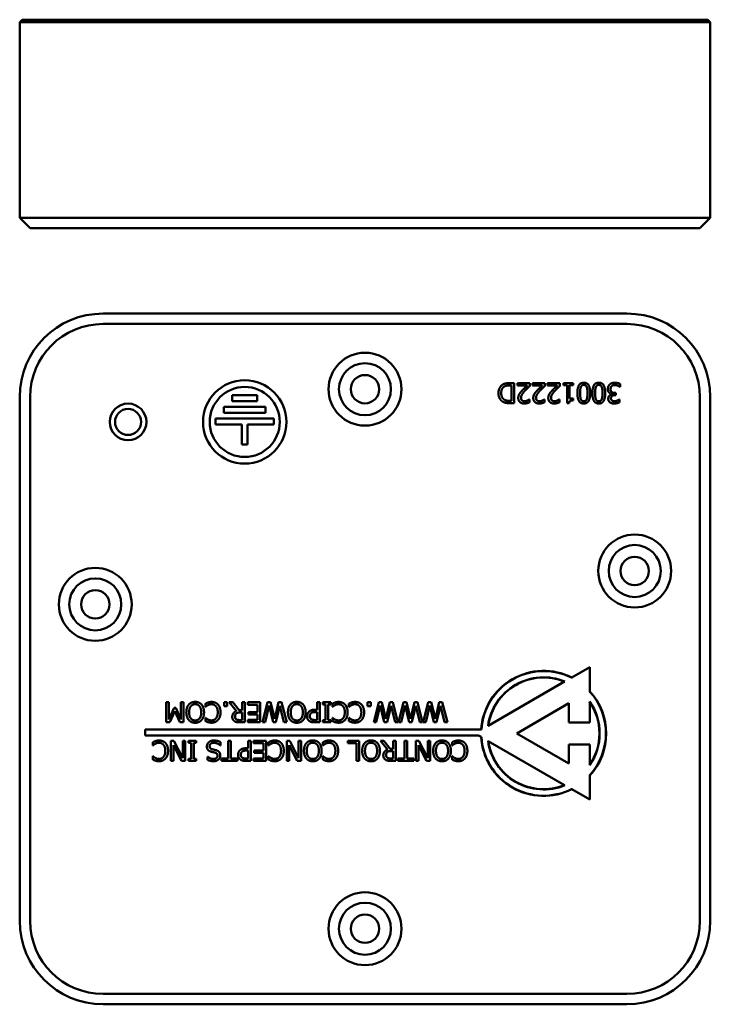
# Model space of a CAD drawing. Header units: inches. Extents: x 1.8 to 33, y 0.1 to 15.8.
# Tile 13 of 14: x 26.2 to 30.4, y 0.4 to 6.3. Entities that reach past the tile are written whole.
import ezdxf

# ---------------------------------------------------------------- set-up
doc = ezdxf.new("R2010")
doc.units = ezdxf.units.IN
doc.header["$MEASUREMENT"] = 0
doc.layers.add('Visible Edges(ANSI)', color=7, linetype='Continuous', lineweight=50)

msp = doc.modelspace()

# ---------------------------------------------------------------- linework, layer by layer
at = {"layer": 'Visible Edges(ANSI)'}
for p, q in [((26.2189, 6.2419), (26.2339, 6.2569)), ((26.7189, 6.2419), (26.2189, 6.2419)), ((26.2189, 5.0694), (26.2189, 6.2419)), ((26.2339, 6.2569), (26.7189, 6.2569)), ((29.8619, 6.2569), (26.7189, 6.2569)), ((26.7189, 6.2419), (29.8619, 6.2419)), ((29.8619, 6.2569), (30.3469, 6.2569)), ((30.3619, 6.2419), (29.8619, 6.2419)), ((30.3619, 6.2419), (30.3469, 6.2569)), ((30.3619, 5.0694), (30.3619, 6.2419)), ((26.2189, 5.0694), (26.7189, 5.0694)), ((26.2189, 5.0694), (26.2814, 5.0069)), ((29.8619, 5.0694), (26.7189, 5.0694)), ((29.8619, 5.0694), (30.3619, 5.0694)), ((30.3619, 5.0694), (30.2994, 5.0069)), ((26.7189, 5.0069), (26.2814, 5.0069)), ((26.7189, 5.0069), (29.8619, 5.0069)), ((30.2994, 5.0069), (29.8619, 5.0069)), ((29.8619, 4.4942), (26.7189, 4.4942)), ((26.7189, 4.4317), (29.8619, 4.4317)), ((29.158, 4.0771), (29.1856, 4.0771)), ((29.1856, 4.0771), (29.1856, 3.9571)), ((29.205, 4.0632), (29.205, 4.0771)), ((29.205, 4.0771), (29.279, 4.0771)), ((29.279, 4.0771), (29.279, 4.0601)), ((29.2951, 4.0632), (29.2951, 4.0771)), ((29.2951, 4.0771), (29.3691, 4.0771)), ((29.3691, 4.0771), (29.3691, 4.0601)), ((29.3851, 4.0632), (29.3851, 4.0771)), ((29.3851, 4.0771), (29.4591, 4.0771)), ((29.4591, 4.0771), (29.4591, 4.0601)), ((29.4812, 4.0648), (29.4812, 4.0771)), ((29.4812, 4.0771), (29.5398, 4.0771)), ((29.5398, 4.0771), (29.5398, 4.0648)), ((29.1696, 4.0633), (29.1575, 4.0633)), ((29.1696, 3.9709), (29.1696, 4.0633)), ((29.264, 4.0632), (29.205, 4.0632)), ((29.354, 4.0632), (29.2951, 4.0632)), ((29.4441, 4.0632), (29.3851, 4.0632)), ((29.5025, 4.0648), (29.4812, 4.0648)), ((29.5025, 3.9567), (29.5025, 4.0648)), ((29.5398, 4.0648), (29.518, 4.0648)), ((29.518, 4.0648), (29.518, 3.9844)), ((29.789, 4.0187), (29.7958, 4.0187)), ((29.7958, 4.0187), (29.7958, 4.0053)), ((29.8203, 4.0552), (29.8191, 4.0552)), ((29.8203, 4.0722), (29.8203, 4.0552)), ((26.2189, 3.9942), (26.2189, 0.8512)), ((26.2814, 0.8512), (26.2814, 3.9942)), ((27.4939, 4.0042), (27.6439, 4.0042)), ((27.4939, 3.9692), (27.4939, 4.0042)), ((27.6439, 3.9692), (27.4939, 3.9692)), ((27.6439, 4.0042), (27.6439, 3.9692)), ((29.1575, 3.9709), (29.1696, 3.9709)), ((29.1856, 3.9571), (29.1583, 3.9571)), ((29.2756, 3.9789), (29.2765, 3.9789)), ((29.2765, 3.9789), (29.2765, 3.9618)), ((29.3657, 3.9789), (29.3666, 3.9789)), ((29.3666, 3.9789), (29.3666, 3.9618)), ((29.4557, 3.9789), (29.4566, 3.9789)), ((29.4566, 3.9789), (29.4566, 3.9618)), ((29.518, 3.9844), (29.5398, 3.9844)), ((29.5398, 3.9844), (29.5398, 3.9734)), ((29.7719, 4.0104), (29.7719, 4.0116)), ((29.7958, 4.0053), (29.7904, 4.0053)), ((29.816, 3.979), (29.817, 3.979)), ((29.817, 3.979), (29.817, 3.962)), ((30.2994, 3.9942), (30.2994, 0.8512)), ((30.3619, 0.8512), (30.3619, 3.9942)), ((27.4439, 3.8992), (27.4439, 3.9342)), ((27.4439, 3.9342), (27.6939, 3.9342)), ((27.6939, 3.8992), (27.4439, 3.8992)), ((27.6939, 3.9342), (27.6939, 3.8992)), ((29.515, 3.9567), (29.5025, 3.9567)), ((27.3939, 3.8292), (27.3939, 3.8642)), ((27.3939, 3.8642), (27.7439, 3.8642)), ((27.7439, 3.8642), (27.7439, 3.8292)), ((27.5514, 3.8292), (27.3939, 3.8292)), ((27.5514, 3.7092), (27.5514, 3.8292)), ((27.7439, 3.8292), (27.5864, 3.8292)), ((27.5864, 3.8292), (27.5864, 3.7092)), ((27.5864, 3.7092), (27.5514, 3.7092)), ((29.5307, 2.3111), (29.6382, 2.3732)), ((29.6382, 2.3732), (29.6382, 2.2298)), ((29.0301, 2.0221), (29.4882, 2.2865)), ((27.0982, 2.0426), (27.0982, 2.1626)), ((27.0982, 2.1626), (27.1142, 2.1626)), ((27.1142, 2.1626), (27.1142, 2.0592)), ((27.1142, 2.0592), (27.1455, 2.1295)), ((27.1455, 2.1295), (27.1552, 2.1295)), ((27.1552, 2.1295), (27.1862, 2.0592)), ((27.1862, 2.0592), (27.1862, 2.1626)), ((27.1862, 2.1626), (27.2011, 2.1626)), ((27.2011, 2.1626), (27.2011, 2.0426)), ((27.3328, 2.1353), (27.3328, 2.1544)), ((27.334, 2.1353), (27.3328, 2.1353)), ((27.4446, 2.1626), (27.4639, 2.1626)), ((27.4446, 2.1396), (27.4446, 2.1626)), ((27.4639, 2.1396), (27.4446, 2.1396)), ((27.4639, 2.1626), (27.4639, 2.1396)), ((27.5192, 2.1104), (27.4765, 2.1626)), ((27.4765, 2.1626), (27.4972, 2.1626)), ((27.4972, 2.1626), (27.5352, 2.1148)), ((27.5534, 2.1148), (27.5534, 2.1626)), ((27.5534, 2.1626), (27.5694, 2.1626)), ((27.5694, 2.1626), (27.5694, 2.0426)), ((27.5869, 2.1484), (27.5869, 2.1626)), ((27.5869, 2.1626), (27.662, 2.1626)), ((27.646, 2.1484), (27.5869, 2.1484)), ((27.646, 2.1038), (27.646, 2.1484)), ((27.662, 2.1626), (27.662, 2.0426)), ((27.6763, 2.0426), (27.7064, 2.1626)), ((27.7159, 2.1432), (27.6919, 2.0426)), ((27.7064, 2.1626), (27.7243, 2.1626)), ((27.74, 2.0426), (27.7159, 2.1432)), ((27.7243, 2.1626), (27.7487, 2.063)), ((27.7487, 2.063), (27.7724, 2.1626)), ((27.7802, 2.1421), (27.7563, 2.0426)), ((27.7724, 2.1626), (27.7901, 2.1626)), ((27.8043, 2.0426), (27.7802, 2.1421)), ((27.7901, 2.1626), (27.8208, 2.0426)), ((28.0026, 2.1178), (28.0026, 2.1626)), ((28.0026, 2.1626), (28.0186, 2.1626)), ((28.0186, 2.1626), (28.0186, 2.0426)), ((28.0383, 2.1503), (28.0383, 2.1626)), ((28.0383, 2.1626), (28.0848, 2.1626)), ((28.0536, 2.1503), (28.0383, 2.1503)), ((28.0536, 2.0548), (28.0536, 2.1503)), ((28.0848, 2.1503), (28.0695, 2.1503)), ((28.0695, 2.1503), (28.0695, 2.0548)), ((28.0848, 2.1626), (28.0848, 2.1503)), ((28.095, 2.1353), (28.095, 2.1544)), ((28.0962, 2.1353), (28.095, 2.1353)), ((28.1941, 2.1353), (28.1941, 2.1544)), ((28.1953, 2.1353), (28.1941, 2.1353)), ((28.3059, 2.1626), (28.3252, 2.1626)), ((28.3059, 2.1396), (28.3059, 2.1626)), ((28.3252, 2.1396), (28.3059, 2.1396)), ((28.3252, 2.1626), (28.3252, 2.1396)), ((28.3426, 2.0426), (28.3727, 2.1626)), ((28.3823, 2.1432), (28.3582, 2.0426)), ((28.3727, 2.1626), (28.3906, 2.1626)), ((28.4064, 2.0426), (28.3823, 2.1432)), ((28.3906, 2.1626), (28.415, 2.063)), ((28.415, 2.063), (28.4388, 2.1626)), ((28.4465, 2.1421), (28.4226, 2.0426)), ((28.4388, 2.1626), (28.4565, 2.1626)), ((28.4706, 2.0426), (28.4465, 2.1421)), ((28.4565, 2.1626), (28.4871, 2.0426)), ((28.4914, 2.0426), (28.5215, 2.1626)), ((28.531, 2.1432), (28.507, 2.0426)), ((28.5215, 2.1626), (28.5394, 2.1626)), ((28.5552, 2.0426), (28.531, 2.1432)), ((28.5394, 2.1626), (28.5638, 2.063)), ((28.5638, 2.063), (28.5875, 2.1626)), ((28.5953, 2.1421), (28.5714, 2.0426)), ((28.5875, 2.1626), (28.6052, 2.1626)), ((28.6194, 2.0426), (28.5953, 2.1421)), ((28.6052, 2.1626), (28.6359, 2.0426)), ((28.6401, 2.0426), (28.6703, 2.1626)), ((28.6798, 2.1432), (28.6558, 2.0426)), ((28.6703, 2.1626), (28.6882, 2.1626)), ((28.7039, 2.0426), (28.6798, 2.1432)), ((28.6882, 2.1626), (28.7126, 2.063)), ((28.7126, 2.063), (28.7363, 2.1626)), ((28.7441, 2.1421), (28.7202, 2.0426)), ((28.7363, 2.1626), (28.754, 2.1626)), ((28.7682, 2.0426), (28.7441, 2.1421)), ((28.754, 2.1626), (28.7847, 2.0426)), ((29.5132, 2.1566), (29.2007, 1.9762)), ((29.5132, 2.0419), (29.5132, 2.1566)), ((29.6382, 2.1657), (29.6382, 2.0419)), ((27.1494, 2.1094), (27.1204, 2.0426)), ((27.1793, 2.0426), (27.1494, 2.1094)), ((27.3328, 2.0505), (27.3328, 2.0698)), ((27.3328, 2.0698), (27.3341, 2.0698)), ((27.5352, 2.1148), (27.5534, 2.1148)), ((27.5534, 2.1015), (27.5394, 2.1015)), ((27.5534, 2.0564), (27.5534, 2.1015)), ((27.5909, 2.1038), (27.646, 2.1038)), ((27.5909, 2.0896), (27.5909, 2.1038)), ((27.646, 2.0896), (27.5909, 2.0896)), ((27.646, 2.0568), (27.646, 2.0896)), ((27.9891, 2.1178), (28.0026, 2.1178)), ((28.0026, 2.1042), (27.9917, 2.1042)), ((28.0026, 2.0564), (28.0026, 2.1042)), ((28.095, 2.0505), (28.095, 2.0698)), ((28.095, 2.0698), (28.0963, 2.0698)), ((28.1941, 2.0505), (28.1941, 2.0698)), ((28.1941, 2.0698), (28.1953, 2.0698)), ((27.1204, 2.0426), (27.0982, 2.0426)), ((27.2011, 2.0426), (27.1793, 2.0426)), ((27.5376, 2.0564), (27.5534, 2.0564)), ((27.5694, 2.0426), (27.5385, 2.0426)), ((27.5869, 2.0426), (27.5869, 2.0568)), ((27.5869, 2.0568), (27.646, 2.0568)), ((27.662, 2.0426), (27.5869, 2.0426)), ((27.6919, 2.0426), (27.6763, 2.0426)), ((27.7563, 2.0426), (27.74, 2.0426)), ((27.8208, 2.0426), (27.8043, 2.0426)), ((28.0186, 2.0426), (27.9884, 2.0426)), ((27.9894, 2.0564), (28.0026, 2.0564)), ((28.0383, 2.0426), (28.0383, 2.0548)), ((28.0383, 2.0548), (28.0536, 2.0548)), ((28.0848, 2.0426), (28.0383, 2.0426)), ((28.0695, 2.0548), (28.0848, 2.0548)), ((28.0848, 2.0548), (28.0848, 2.0426)), ((28.3582, 2.0426), (28.3426, 2.0426)), ((28.4226, 2.0426), (28.4064, 2.0426)), ((28.4871, 2.0426), (28.4706, 2.0426)), ((28.507, 2.0426), (28.4914, 2.0426)), ((28.5714, 2.0426), (28.5552, 2.0426)), ((28.6359, 2.0426), (28.6194, 2.0426)), ((28.6558, 2.0426), (28.6401, 2.0426)), ((28.7202, 2.0426), (28.7039, 2.0426)), ((28.7847, 2.0426), (28.7682, 2.0426)), ((29.6382, 2.0419), (29.5132, 2.0419)), ((26.9723, 1.9637), (26.9723, 1.9987)), ((26.9723, 1.9987), (28.9876, 1.9987)), ((28.9723, 1.9637), (26.9723, 1.9637)), ((28.9875, 1.9549), (28.9723, 1.9637)), ((28.9876, 1.9987), (28.9887, 1.9987)), ((29.2007, 1.9762), (29.5132, 1.7958)), ((27.018, 1.9043), (27.018, 1.9233)), ((27.0192, 1.9043), (27.018, 1.9043)), ((27.1265, 1.8115), (27.1265, 1.9315)), ((27.1265, 1.9315), (27.1444, 1.9315)), ((27.1898, 1.8115), (27.1414, 1.9065)), ((27.1414, 1.9065), (27.1414, 1.8115)), ((27.1444, 1.9315), (27.1975, 1.828)), ((27.1975, 1.828), (27.1975, 1.9315)), ((27.1975, 1.9315), (27.2124, 1.9315)), ((27.2124, 1.9315), (27.2124, 1.8115)), ((27.2322, 1.9193), (27.2322, 1.9315)), ((27.2322, 1.9315), (27.2786, 1.9315)), ((27.2474, 1.9193), (27.2322, 1.9193)), ((27.2474, 1.8238), (27.2474, 1.9193)), ((27.2786, 1.9193), (27.2634, 1.9193)), ((27.2634, 1.9193), (27.2634, 1.8238)), ((27.2786, 1.9315), (27.2786, 1.9193)), ((27.4233, 1.9043), (27.4222, 1.9043)), ((27.4233, 1.9243), (27.4233, 1.9043)), ((27.4698, 1.8257), (27.4698, 1.9315)), ((27.4698, 1.9315), (27.4858, 1.9315)), ((27.4858, 1.9315), (27.4858, 1.8257)), ((27.5889, 1.8868), (27.5889, 1.9315)), ((27.5889, 1.9315), (27.6048, 1.9315)), ((27.6048, 1.9315), (27.6048, 1.8115)), ((27.6223, 1.9173), (27.6223, 1.9315)), ((27.6223, 1.9315), (27.6974, 1.9315)), ((27.6814, 1.9173), (27.6223, 1.9173)), ((27.6814, 1.8728), (27.6814, 1.9173)), ((27.6974, 1.9315), (27.6974, 1.8115)), ((27.7123, 1.9043), (27.7123, 1.9233)), ((27.7134, 1.9043), (27.7123, 1.9043)), ((27.8208, 1.8115), (27.8208, 1.9315)), ((27.8208, 1.9315), (27.8387, 1.9315)), ((27.8357, 1.9065), (27.8357, 1.8115)), ((27.884, 1.8115), (27.8357, 1.9065)), ((27.8387, 1.9315), (27.8918, 1.828)), ((27.8918, 1.828), (27.8918, 1.9315)), ((27.8918, 1.9315), (27.9066, 1.9315)), ((27.9066, 1.9315), (27.9066, 1.8115)), ((28.0383, 1.9043), (28.0383, 1.9233)), ((28.0395, 1.9043), (28.0383, 1.9043)), ((28.1866, 1.9173), (28.1866, 1.9315)), ((28.1866, 1.9315), (28.2561, 1.9315)), ((28.2402, 1.9173), (28.1866, 1.9173)), ((28.2402, 1.8115), (28.2402, 1.9173)), ((28.2561, 1.9315), (28.2561, 1.8115)), ((28.4252, 1.8793), (28.3825, 1.9315)), ((28.3825, 1.9315), (28.4032, 1.9315)), ((28.4032, 1.9315), (28.4411, 1.8838)), ((28.4594, 1.8838), (28.4594, 1.9315)), ((28.4594, 1.9315), (28.4753, 1.9315)), ((28.4753, 1.9315), (28.4753, 1.8115)), ((28.5277, 1.8257), (28.5277, 1.9315)), ((28.5277, 1.9315), (28.5437, 1.9315)), ((28.5437, 1.9315), (28.5437, 1.8257)), ((28.596, 1.8115), (28.596, 1.9315)), ((28.596, 1.9315), (28.6139, 1.9315)), ((28.6109, 1.9065), (28.6109, 1.8115)), ((28.6592, 1.8115), (28.6109, 1.9065)), ((28.6139, 1.9315), (28.667, 1.828)), ((28.667, 1.828), (28.667, 1.9315)), ((28.667, 1.9315), (28.6819, 1.9315)), ((28.6819, 1.9315), (28.6819, 1.8115)), ((28.8136, 1.9043), (28.8136, 1.9233)), ((28.8147, 1.9043), (28.8136, 1.9043)), ((29.4882, 1.6659), (29.0301, 1.9304)), ((29.5132, 1.7958), (29.5132, 1.9105)), ((29.5132, 1.9105), (29.6382, 1.9105)), ((29.6382, 1.9105), (29.6382, 1.7867)), ((27.018, 1.8195), (27.018, 1.8387)), ((27.018, 1.8387), (27.0193, 1.8387)), ((27.3464, 1.8171), (27.3464, 1.8362)), ((27.3464, 1.8362), (27.3476, 1.8362)), ((27.5753, 1.8868), (27.5889, 1.8868)), ((27.5889, 1.8732), (27.578, 1.8732)), ((27.5889, 1.8253), (27.5889, 1.8732)), ((27.6263, 1.8586), (27.6263, 1.8728)), ((27.6263, 1.8728), (27.6814, 1.8728)), ((27.6814, 1.8586), (27.6263, 1.8586)), ((27.6814, 1.8257), (27.6814, 1.8586)), ((27.7123, 1.8195), (27.7123, 1.8387)), ((27.7123, 1.8387), (27.7135, 1.8387)), ((28.0383, 1.8195), (28.0383, 1.8387)), ((28.0383, 1.8387), (28.0396, 1.8387)), ((28.4411, 1.8838), (28.4594, 1.8838)), ((28.4594, 1.8704), (28.4454, 1.8704)), ((28.4594, 1.8253), (28.4594, 1.8704)), ((28.8136, 1.8195), (28.8136, 1.8387)), ((28.8136, 1.8387), (28.8148, 1.8387)), ((27.1414, 1.8115), (27.1265, 1.8115)), ((27.2124, 1.8115), (27.1898, 1.8115)), ((27.2322, 1.8115), (27.2322, 1.8238)), ((27.2322, 1.8238), (27.2474, 1.8238)), ((27.2786, 1.8115), (27.2322, 1.8115)), ((27.2634, 1.8238), (27.2786, 1.8238)), ((27.2786, 1.8238), (27.2786, 1.8115)), ((27.4296, 1.8257), (27.4698, 1.8257)), ((27.4296, 1.8115), (27.4296, 1.8257)), ((27.526, 1.8115), (27.4296, 1.8115)), ((27.4858, 1.8257), (27.526, 1.8257)), ((27.526, 1.8257), (27.526, 1.8115)), ((27.6048, 1.8115), (27.5747, 1.8115)), ((27.5756, 1.8253), (27.5889, 1.8253)), ((27.6223, 1.8115), (27.6223, 1.8257)), ((27.6223, 1.8257), (27.6814, 1.8257)), ((27.6974, 1.8115), (27.6223, 1.8115)), ((27.8357, 1.8115), (27.8208, 1.8115)), ((27.9066, 1.8115), (27.884, 1.8115)), ((28.2561, 1.8115), (28.2402, 1.8115)), ((28.4435, 1.8253), (28.4594, 1.8253)), ((28.4753, 1.8115), (28.4444, 1.8115)), ((28.4875, 1.8115), (28.4875, 1.8257)), ((28.4875, 1.8257), (28.5277, 1.8257)), ((28.584, 1.8115), (28.4875, 1.8115)), ((28.5437, 1.8257), (28.584, 1.8257)), ((28.584, 1.8257), (28.584, 1.8115)), ((28.6109, 1.8115), (28.596, 1.8115)), ((28.6819, 1.8115), (28.6592, 1.8115)), ((29.6382, 1.7226), (29.6382, 1.5793)), ((29.6382, 1.5793), (29.5307, 1.6413)), ((29.8619, 0.4137), (26.7189, 0.4137)), ((26.7189, 0.3512), (29.8619, 0.3512))]:
    msp.add_line(p, q, dxfattribs=at)
for centre, radius in [((28.2904, 4.0407), 0.2185), ((28.2904, 4.0407), 0.156), ((27.5689, 3.8442), 0.25), ((28.2904, 4.0407), 0.085), ((27.5689, 3.8442), 0.21), ((26.8689, 3.8442), 0.11), ((26.8689, 3.8442), 0.078), ((29.9084, 2.9502), 0.2185), ((29.9084, 2.9502), 0.156), ((29.9084, 2.9502), 0.085), ((26.6724, 2.7502), 0.2185), ((26.6724, 2.7502), 0.156), ((26.6724, 2.7502), 0.085), ((28.2904, 0.8047), 0.2185), ((28.2904, 0.8047), 0.156), ((28.2904, 0.8047), 0.085)]:
    msp.add_circle(centre, radius, dxfattribs=at)
for centre, radius, start, end in [((26.7189, 3.9942), 0.5, 90, 180), ((29.8619, 3.9942), 0.5, 0, 90), ((26.7189, 3.9942), 0.4375, 90, 180), ((29.8619, 3.9942), 0.4375, 0, 90), ((29.3619, 1.9762), 0.375, 63.25275, 176.56019), ((29.3619, 1.9762), 0.3739, 63.36249, 176.55013), ((29.3619, 1.9762), 0.3361, 67.72068, 172.27932), ((29.3619, 1.9762), 0.335, 67.86521, 172.13479), ((29.3619, 1.9762), 0.375, 317.44824, 42.55176), ((29.3619, 1.9762), 0.3739, 317.63075, 42.36925), ((29.3619, 1.9762), 0.3361, 325.28035, 34.71965), ((29.3619, 1.9762), 0.335, 325.55068, 34.44932), ((29.3619, 1.9762), 0.375, 183.25275, 296.74725), ((29.3619, 1.9762), 0.3739, 183.36249, 296.63751), ((29.3619, 1.9762), 0.3361, 187.72068, 292.27932), ((29.3619, 1.9762), 0.335, 187.86521, 292.13479), ((26.7189, 0.8512), 0.5, 180, 270), ((26.7189, 0.8512), 0.4375, 180, 270), ((29.8619, 0.8512), 0.5, 270, 0), ((29.8619, 0.8512), 0.4375, 270, 0)]:
    msp.add_arc(centre, radius, start, end, dxfattribs=at)
for points in [[(29.1155, 4.0675), (29.1246, 4.0732), (29.1434, 4.0771), (29.158, 4.0771)], [(29.5645, 4.0171), (29.5645, 4.0494), (29.5833, 4.0796), (29.6029, 4.0796)], [(29.6029, 4.0796), (29.6227, 4.0796), (29.6413, 4.0488), (29.6413, 4.0172)], [(29.6546, 4.0171), (29.6546, 4.0494), (29.6734, 4.0796), (29.6929, 4.0796)], [(29.6929, 4.0796), (29.7127, 4.0796), (29.7313, 4.0488), (29.7313, 4.0172)], [(29.758, 4.0685), (29.7632, 4.074), (29.7781, 4.0796), (29.7875, 4.0796)], [(29.7875, 4.0796), (29.7966, 4.0796), (29.8143, 4.0753), (29.8203, 4.0722)], [(29.091, 4.0172), (29.091, 4.0336), (29.1043, 4.0601), (29.1155, 4.0675)], [(29.1153, 3.9666), (29.1037, 3.9743), (29.091, 3.9997), (29.091, 4.0172)], [(29.1243, 4.0553), (29.116, 4.0497), (29.1076, 4.031), (29.1076, 4.017)], [(29.1076, 4.017), (29.1076, 4.0032), (29.1167, 3.9836), (29.1258, 3.9781)], [(29.1575, 4.0633), (29.1469, 4.0633), (29.1308, 4.0599), (29.1243, 4.0553)], [(29.2162, 4.0116), (29.2191, 4.0168), (29.2276, 4.0271), (29.2323, 4.0321)], [(29.2501, 4.0312), (29.2363, 4.0161), (29.2263, 3.998), (29.2263, 3.9884)], [(29.2323, 4.0321), (29.2398, 4.0403), (29.2584, 4.058), (29.264, 4.0632)], [(29.279, 4.0601), (29.2711, 4.0526), (29.2569, 4.0387), (29.2501, 4.0312)], [(29.3063, 4.0116), (29.3092, 4.0168), (29.3176, 4.0271), (29.3223, 4.0321)], [(29.3401, 4.0312), (29.3264, 4.0161), (29.3164, 3.998), (29.3164, 3.9884)], [(29.3223, 4.0321), (29.3299, 4.0403), (29.3485, 4.058), (29.354, 4.0632)], [(29.3691, 4.0601), (29.3611, 4.0526), (29.3469, 4.0387), (29.3401, 4.0312)], [(29.3963, 4.0116), (29.3992, 4.0168), (29.4077, 4.0271), (29.4124, 4.0321)], [(29.4302, 4.0312), (29.4164, 4.0161), (29.4064, 3.998), (29.4064, 3.9884)], [(29.4124, 4.0321), (29.4199, 4.0403), (29.4385, 4.058), (29.4441, 4.0632)], [(29.4591, 4.0601), (29.4512, 4.0526), (29.437, 4.0387), (29.4302, 4.0312)], [(29.6029, 3.9547), (29.5831, 3.9547), (29.5645, 3.9858), (29.5645, 4.0171)], [(29.5852, 4.0537), (29.5828, 4.0477), (29.5809, 4.0294), (29.5809, 4.0171)], [(29.5809, 4.0171), (29.5809, 4.0047), (29.5828, 3.9866), (29.5853, 3.9804)], [(29.6029, 4.0663), (29.5962, 4.0663), (29.5876, 4.06), (29.5852, 4.0537)], [(29.6209, 4.0534), (29.6185, 4.0596), (29.6099, 4.0663), (29.6029, 4.0663)], [(29.6413, 4.0172), (29.6413, 3.9847), (29.6225, 3.9547), (29.6029, 3.9547)], [(29.6208, 3.9806), (29.6232, 3.9868), (29.6249, 4.0054), (29.6249, 4.0172)], [(29.6249, 4.0172), (29.6249, 4.0298), (29.6234, 4.0468), (29.6209, 4.0534)], [(29.6929, 3.9547), (29.6732, 3.9547), (29.6546, 3.9858), (29.6546, 4.0171)], [(29.6752, 4.0537), (29.6729, 4.0477), (29.6709, 4.0294), (29.6709, 4.0171)], [(29.6709, 4.0171), (29.6709, 4.0047), (29.6729, 3.9866), (29.6753, 3.9804)], [(29.6929, 4.0663), (29.6863, 4.0663), (29.6776, 4.06), (29.6752, 4.0537)], [(29.7109, 4.0534), (29.7086, 4.0596), (29.6999, 4.0663), (29.6929, 4.0663)], [(29.7313, 4.0172), (29.7313, 3.9847), (29.7126, 3.9547), (29.6929, 3.9547)], [(29.7108, 3.9806), (29.7132, 3.9868), (29.715, 4.0054), (29.715, 4.0172)], [(29.715, 4.0172), (29.715, 4.0298), (29.7134, 4.0468), (29.7109, 4.0534)], [(29.7474, 4.0415), (29.7474, 4.0496), (29.7529, 4.0633), (29.758, 4.0685)], [(29.7557, 4.0193), (29.752, 4.0227), (29.7474, 4.0336), (29.7474, 4.0415)], [(29.7719, 4.0116), (29.7681, 4.0123), (29.7594, 4.0158), (29.7557, 4.0193)], [(29.7703, 4.059), (29.7671, 4.0554), (29.7637, 4.0469), (29.7637, 4.0403)], [(29.7637, 4.0403), (29.7637, 4.0338), (29.7675, 4.0254), (29.7709, 4.0229)], [(29.7885, 4.0657), (29.7835, 4.0657), (29.7736, 4.0626), (29.7703, 4.059)], [(29.7709, 4.0229), (29.7743, 4.0205), (29.7835, 4.0187), (29.789, 4.0187)], [(29.8191, 4.0552), (29.8141, 4.0589), (29.797, 4.0657), (29.7885, 4.0657)], [(29.1583, 3.9571), (29.1413, 3.9571), (29.1221, 3.9622), (29.1153, 3.9666)], [(29.1258, 3.9781), (29.1322, 3.9743), (29.1467, 3.9709), (29.1575, 3.9709)], [(29.21, 3.9875), (29.21, 3.9946), (29.2133, 4.0065), (29.2162, 4.0116)], [(29.2458, 3.9546), (29.229, 3.9546), (29.21, 3.9724), (29.21, 3.9875)], [(29.2263, 3.9884), (29.2263, 3.9834), (29.2294, 3.9758), (29.2323, 3.9733)], [(29.2323, 3.9733), (29.2351, 3.9709), (29.2425, 3.9685), (29.2469, 3.9685)], [(29.2765, 3.9618), (29.2715, 3.9593), (29.2538, 3.9546), (29.2458, 3.9546)], [(29.2469, 3.9685), (29.2512, 3.9685), (29.26, 3.9706), (29.264, 3.9723)], [(29.264, 3.9723), (29.2674, 3.9736), (29.2737, 3.9775), (29.2756, 3.9789)], [(29.3, 3.9875), (29.3, 3.9946), (29.3033, 4.0065), (29.3063, 4.0116)], [(29.3358, 3.9546), (29.319, 3.9546), (29.3, 3.9724), (29.3, 3.9875)], [(29.3164, 3.9884), (29.3164, 3.9834), (29.3195, 3.9758), (29.3223, 3.9733)], [(29.3223, 3.9733), (29.3251, 3.9709), (29.3325, 3.9685), (29.337, 3.9685)], [(29.3666, 3.9618), (29.3616, 3.9593), (29.3438, 3.9546), (29.3358, 3.9546)], [(29.337, 3.9685), (29.3413, 3.9685), (29.35, 3.9706), (29.354, 3.9723)], [(29.354, 3.9723), (29.3574, 3.9736), (29.3637, 3.9775), (29.3657, 3.9789)], [(29.3901, 3.9875), (29.3901, 3.9946), (29.3934, 4.0065), (29.3963, 4.0116)], [(29.4259, 3.9546), (29.4091, 3.9546), (29.3901, 3.9724), (29.3901, 3.9875)], [(29.4064, 3.9884), (29.4064, 3.9834), (29.4095, 3.9758), (29.4124, 3.9733)], [(29.4124, 3.9733), (29.4152, 3.9709), (29.4226, 3.9685), (29.427, 3.9685)], [(29.4566, 3.9618), (29.4516, 3.9593), (29.4339, 3.9546), (29.4259, 3.9546)], [(29.427, 3.9685), (29.4313, 3.9685), (29.4401, 3.9706), (29.4441, 3.9723)], [(29.4441, 3.9723), (29.4475, 3.9736), (29.4538, 3.9775), (29.4557, 3.9789)], [(29.5398, 3.9734), (29.5274, 3.9734), (29.5157, 3.9664), (29.515, 3.9567)], [(29.5853, 3.9804), (29.5877, 3.9743), (29.5962, 3.968), (29.6029, 3.968)], [(29.6029, 3.968), (29.6096, 3.968), (29.6182, 3.9743), (29.6208, 3.9806)], [(29.6753, 3.9804), (29.6777, 3.9743), (29.6862, 3.968), (29.6929, 3.968)], [(29.6929, 3.968), (29.6996, 3.968), (29.7083, 3.9743), (29.7108, 3.9806)], [(29.7497, 3.9835), (29.7497, 3.9935), (29.7627, 4.0084), (29.7719, 4.0104)], [(29.7604, 3.9614), (29.7551, 3.9652), (29.7497, 3.9762), (29.7497, 3.9835)], [(29.7857, 3.9546), (29.7775, 3.9546), (29.7654, 3.9579), (29.7604, 3.9614)], [(29.7904, 4.0053), (29.7797, 4.0053), (29.766, 3.995), (29.766, 3.9852)], [(29.766, 3.9852), (29.766, 3.9806), (29.7695, 3.9741), (29.7724, 3.9722)], [(29.7724, 3.9722), (29.7754, 3.9701), (29.7828, 3.9685), (29.7869, 3.9685)], [(29.817, 3.962), (29.8117, 3.9591), (29.7938, 3.9546), (29.7857, 3.9546)], [(29.7869, 3.9685), (29.7913, 3.9685), (29.8, 3.9706), (29.8042, 3.9723)], [(29.8042, 3.9723), (29.808, 3.9739), (29.8138, 3.9774), (29.816, 3.979)], [(27.2186, 2.1026), (27.2186, 2.1172), (27.226, 2.1408), (27.233, 2.1488)], [(27.233, 2.1488), (27.2404, 2.1571), (27.26, 2.1651), (27.2717, 2.1651)], [(27.2716, 2.1513), (27.255, 2.1513), (27.2353, 2.1262), (27.2353, 2.1026)], [(27.3081, 2.1026), (27.3081, 2.1262), (27.2883, 2.1513), (27.2716, 2.1513)], [(27.2717, 2.1651), (27.2839, 2.1651), (27.3033, 2.1568), (27.3104, 2.1488)], [(27.3104, 2.1488), (27.3173, 2.1408), (27.3247, 2.1174), (27.3247, 2.1026)], [(27.3328, 2.1544), (27.3368, 2.1563), (27.3438, 2.1597), (27.3487, 2.1612)], [(27.3467, 2.145), (27.3423, 2.1424), (27.3358, 2.1372), (27.334, 2.1353)], [(27.3699, 2.1509), (27.363, 2.1509), (27.3513, 2.1475), (27.3467, 2.145)], [(27.3487, 2.1612), (27.354, 2.163), (27.3629, 2.1647), (27.3701, 2.1647)], [(27.3961, 2.1389), (27.391, 2.1449), (27.3775, 2.1509), (27.3699, 2.1509)], [(27.3701, 2.1647), (27.3818, 2.1647), (27.4015, 2.1568), (27.4087, 2.149)], [(27.4072, 2.1027), (27.4072, 2.115), (27.4012, 2.1328), (27.3961, 2.1389)], [(27.4087, 2.149), (27.4159, 2.1412), (27.4238, 2.1178), (27.4238, 2.1027)], [(27.8283, 2.1026), (27.8283, 2.1172), (27.8356, 2.1408), (27.8426, 2.1488)], [(27.8426, 2.1488), (27.85, 2.1571), (27.8696, 2.1651), (27.8813, 2.1651)], [(27.8812, 2.1513), (27.8646, 2.1513), (27.8449, 2.1262), (27.8449, 2.1026)], [(27.9177, 2.1026), (27.9177, 2.1262), (27.8979, 2.1513), (27.8812, 2.1513)], [(27.8813, 2.1651), (27.8935, 2.1651), (27.913, 2.1568), (27.92, 2.1488)], [(27.92, 2.1488), (27.927, 2.1408), (27.9343, 2.1174), (27.9343, 2.1026)], [(28.095, 2.1544), (28.099, 2.1563), (28.106, 2.1597), (28.1109, 2.1612)], [(28.1089, 2.145), (28.1045, 2.1424), (28.098, 2.1372), (28.0962, 2.1353)], [(28.1321, 2.1509), (28.1252, 2.1509), (28.1135, 2.1475), (28.1089, 2.145)], [(28.1109, 2.1612), (28.1162, 2.163), (28.1251, 2.1647), (28.1323, 2.1647)], [(28.1583, 2.1389), (28.1532, 2.1449), (28.1397, 2.1509), (28.1321, 2.1509)], [(28.1323, 2.1647), (28.144, 2.1647), (28.1637, 2.1568), (28.1709, 2.149)], [(28.1694, 2.1027), (28.1694, 2.115), (28.1635, 2.1328), (28.1583, 2.1389)], [(28.1709, 2.149), (28.1781, 2.1412), (28.186, 2.1178), (28.186, 2.1027)], [(28.1941, 2.1544), (28.1981, 2.1563), (28.2051, 2.1597), (28.21, 2.1612)], [(28.208, 2.145), (28.2036, 2.1424), (28.1971, 2.1372), (28.1953, 2.1353)], [(28.2312, 2.1509), (28.2243, 2.1509), (28.2126, 2.1475), (28.208, 2.145)], [(28.21, 2.1612), (28.2153, 2.163), (28.2242, 2.1647), (28.2314, 2.1647)], [(28.2574, 2.1389), (28.2523, 2.1449), (28.2388, 2.1509), (28.2312, 2.1509)], [(28.2314, 2.1647), (28.2431, 2.1647), (28.2628, 2.1568), (28.27, 2.149)], [(28.2685, 2.1027), (28.2685, 2.115), (28.2625, 2.1328), (28.2574, 2.1389)], [(28.27, 2.149), (28.2772, 2.1412), (28.2851, 2.1178), (28.2851, 2.1027)], [(27.233, 2.0563), (27.2262, 2.0643), (27.2186, 2.0876), (27.2186, 2.1026)], [(27.2353, 2.1026), (27.2353, 2.0907), (27.2404, 2.0723), (27.2451, 2.0663)], [(27.2983, 2.0663), (27.303, 2.0724), (27.3081, 2.0909), (27.3081, 2.1026)], [(27.3247, 2.1026), (27.3247, 2.0875), (27.3172, 2.0646), (27.3103, 2.0563)], [(27.3341, 2.0698), (27.3362, 2.0679), (27.3428, 2.0624), (27.3476, 2.0598)], [(27.3965, 2.0664), (27.4015, 2.0725), (27.4072, 2.0911), (27.4072, 2.1027)], [(27.4238, 2.1027), (27.4238, 2.0876), (27.4161, 2.0652), (27.4088, 2.057)], [(27.4943, 2.0752), (27.4943, 2.0883), (27.5077, 2.1061), (27.5192, 2.1104)], [(27.5079, 2.0489), (27.5016, 2.053), (27.4943, 2.0657), (27.4943, 2.0752)], [(27.5177, 2.0953), (27.5142, 2.092), (27.5109, 2.0826), (27.5109, 2.0764)], [(27.5109, 2.0764), (27.5109, 2.0712), (27.5146, 2.0631), (27.5185, 2.0605)], [(27.5394, 2.1015), (27.5325, 2.1015), (27.5215, 2.0991), (27.5177, 2.0953)], [(27.8426, 2.0563), (27.8358, 2.0643), (27.8283, 2.0876), (27.8283, 2.1026)], [(27.8449, 2.1026), (27.8449, 2.0907), (27.85, 2.0723), (27.8547, 2.0663)], [(27.9079, 2.0663), (27.9127, 2.0724), (27.9177, 2.0909), (27.9177, 2.1026)], [(27.9343, 2.1026), (27.9343, 2.0875), (27.9269, 2.0646), (27.92, 2.0563)], [(27.9427, 2.0787), (27.9427, 2.0865), (27.9483, 2.1005), (27.9532, 2.1054)], [(27.957, 2.0501), (27.9503, 2.0546), (27.9427, 2.0687), (27.9427, 2.0787)], [(27.9532, 2.1054), (27.9594, 2.1115), (27.9763, 2.1178), (27.9891, 2.1178)], [(27.9661, 2.097), (27.9625, 2.0934), (27.9593, 2.085), (27.9593, 2.0792)], [(27.9593, 2.0792), (27.9593, 2.073), (27.9636, 2.0639), (27.968, 2.061)], [(27.9917, 2.1042), (27.982, 2.1042), (27.97, 2.1011), (27.9661, 2.097)], [(28.0963, 2.0698), (28.0984, 2.0679), (28.105, 2.0624), (28.1098, 2.0598)], [(28.1587, 2.0664), (28.1637, 2.0725), (28.1694, 2.0911), (28.1694, 2.1027)], [(28.186, 2.1027), (28.186, 2.0876), (28.1783, 2.0652), (28.171, 2.057)], [(28.1953, 2.0698), (28.1975, 2.0679), (28.2041, 2.0624), (28.2089, 2.0598)], [(28.2578, 2.0664), (28.2628, 2.0725), (28.2685, 2.0911), (28.2685, 2.1027)], [(28.2851, 2.1027), (28.2851, 2.0876), (28.2774, 2.0652), (28.2701, 2.057)], [(27.2717, 2.04), (27.2595, 2.04), (27.2398, 2.0486), (27.233, 2.0563)], [(27.2451, 2.0663), (27.2498, 2.0601), (27.2633, 2.0539), (27.2716, 2.0539)], [(27.2716, 2.0539), (27.2803, 2.0539), (27.2933, 2.0599), (27.2983, 2.0663)], [(27.3103, 2.0563), (27.3033, 2.0483), (27.2838, 2.04), (27.2717, 2.04)], [(27.3487, 2.0435), (27.3448, 2.0448), (27.3368, 2.0484), (27.3328, 2.0505)], [(27.3476, 2.0598), (27.3521, 2.0573), (27.3629, 2.054), (27.3699, 2.054)], [(27.3698, 2.0404), (27.3638, 2.0404), (27.3532, 2.0422), (27.3487, 2.0435)], [(27.4088, 2.057), (27.4016, 2.0489), (27.382, 2.0404), (27.3698, 2.0404)], [(27.3699, 2.054), (27.3776, 2.054), (27.3913, 2.0604), (27.3965, 2.0664)], [(27.5385, 2.0426), (27.5282, 2.0426), (27.5142, 2.0448), (27.5079, 2.0489)], [(27.5185, 2.0605), (27.5219, 2.0582), (27.531, 2.0564), (27.5376, 2.0564)], [(27.8813, 2.04), (27.8691, 2.04), (27.8495, 2.0486), (27.8426, 2.0563)], [(27.8547, 2.0663), (27.8595, 2.0601), (27.8729, 2.0539), (27.8812, 2.0539)], [(27.8812, 2.0539), (27.8899, 2.0539), (27.9029, 2.0599), (27.9079, 2.0663)], [(27.92, 2.0563), (27.913, 2.0483), (27.8934, 2.04), (27.8813, 2.04)], [(27.9884, 2.0426), (27.9777, 2.0426), (27.9627, 2.0461), (27.957, 2.0501)], [(27.968, 2.061), (27.9718, 2.0584), (27.9819, 2.0564), (27.9894, 2.0564)], [(28.1109, 2.0435), (28.1071, 2.0448), (28.099, 2.0484), (28.095, 2.0505)], [(28.1098, 2.0598), (28.1143, 2.0573), (28.1251, 2.054), (28.1321, 2.054)], [(28.132, 2.0404), (28.126, 2.0404), (28.1154, 2.0422), (28.1109, 2.0435)], [(28.171, 2.057), (28.1638, 2.0489), (28.1442, 2.0404), (28.132, 2.0404)], [(28.1321, 2.054), (28.1398, 2.054), (28.1535, 2.0604), (28.1587, 2.0664)], [(28.21, 2.0435), (28.2061, 2.0448), (28.1981, 2.0484), (28.1941, 2.0505)], [(28.2089, 2.0598), (28.2134, 2.0573), (28.2242, 2.054), (28.2312, 2.054)], [(28.2311, 2.0404), (28.2251, 2.0404), (28.2145, 2.0422), (28.21, 2.0435)], [(28.2701, 2.057), (28.2629, 2.0489), (28.2433, 2.0404), (28.2311, 2.0404)], [(28.2312, 2.054), (28.2389, 2.054), (28.2526, 2.0604), (28.2578, 2.0664)], [(27.018, 1.9233), (27.022, 1.9252), (27.029, 1.9286), (27.034, 1.9301)], [(27.0319, 1.9139), (27.0276, 1.9114), (27.021, 1.9061), (27.0192, 1.9043)], [(27.0552, 1.9198), (27.0483, 1.9198), (27.0365, 1.9164), (27.0319, 1.9139)], [(27.034, 1.9301), (27.0392, 1.9319), (27.0482, 1.9336), (27.0554, 1.9336)], [(27.0813, 1.9079), (27.0763, 1.9138), (27.0628, 1.9198), (27.0552, 1.9198)], [(27.0554, 1.9336), (27.067, 1.9336), (27.0868, 1.9258), (27.094, 1.9179)], [(27.0924, 1.8716), (27.0924, 1.884), (27.0865, 1.9018), (27.0813, 1.9079)], [(27.094, 1.9179), (27.1012, 1.9101), (27.109, 1.8868), (27.109, 1.8716)], [(27.3418, 1.8973), (27.3418, 1.9044), (27.3475, 1.918), (27.3526, 1.9228)], [(27.3656, 1.867), (27.3532, 1.8708), (27.3418, 1.8861), (27.3418, 1.8973)], [(27.3526, 1.9228), (27.3584, 1.928), (27.373, 1.9336), (27.384, 1.9336)], [(27.3851, 1.9198), (27.3719, 1.9198), (27.3584, 1.9089), (27.3584, 1.8998)], [(27.3584, 1.8998), (27.3584, 1.8926), (27.3655, 1.8837), (27.3732, 1.8814)], [(27.384, 1.9336), (27.397, 1.9336), (27.4153, 1.9282), (27.4233, 1.9243)], [(27.4222, 1.9043), (27.4143, 1.9117), (27.3944, 1.9198), (27.3851, 1.9198)], [(27.7123, 1.9233), (27.7162, 1.9252), (27.7232, 1.9286), (27.7282, 1.9301)], [(27.7262, 1.9139), (27.7218, 1.9114), (27.7153, 1.9061), (27.7134, 1.9043)], [(27.7494, 1.9198), (27.7425, 1.9198), (27.7307, 1.9164), (27.7262, 1.9139)], [(27.7282, 1.9301), (27.7335, 1.9319), (27.7424, 1.9336), (27.7496, 1.9336)], [(27.7756, 1.9079), (27.7705, 1.9138), (27.757, 1.9198), (27.7494, 1.9198)], [(27.7496, 1.9336), (27.7613, 1.9336), (27.781, 1.9258), (27.7882, 1.9179)], [(27.7866, 1.8716), (27.7866, 1.884), (27.7807, 1.9018), (27.7756, 1.9079)], [(27.7882, 1.9179), (27.7954, 1.9101), (27.8033, 1.8868), (27.8033, 1.8716)], [(27.9242, 1.8715), (27.9242, 1.8861), (27.9315, 1.9097), (27.9385, 1.9177)], [(27.9385, 1.9177), (27.9459, 1.9261), (27.9655, 1.934), (27.9772, 1.934)], [(27.9771, 1.9202), (27.9605, 1.9202), (27.9408, 1.8951), (27.9408, 1.8715)], [(28.0136, 1.8715), (28.0136, 1.8951), (27.9938, 1.9202), (27.9771, 1.9202)], [(27.9772, 1.934), (27.9894, 1.934), (28.0089, 1.9258), (28.0159, 1.9177)], [(28.0159, 1.9177), (28.0229, 1.9097), (28.0302, 1.8863), (28.0302, 1.8715)], [(28.0383, 1.9233), (28.0423, 1.9252), (28.0493, 1.9286), (28.0543, 1.9301)], [(28.0522, 1.9139), (28.0478, 1.9114), (28.0413, 1.9061), (28.0395, 1.9043)], [(28.0755, 1.9198), (28.0686, 1.9198), (28.0568, 1.9164), (28.0522, 1.9139)], [(28.0543, 1.9301), (28.0595, 1.9319), (28.0685, 1.9336), (28.0757, 1.9336)], [(28.1016, 1.9079), (28.0966, 1.9138), (28.083, 1.9198), (28.0755, 1.9198)], [(28.0757, 1.9336), (28.0873, 1.9336), (28.1071, 1.9258), (28.1143, 1.9179)], [(28.1127, 1.8716), (28.1127, 1.884), (28.1068, 1.9018), (28.1016, 1.9079)], [(28.1143, 1.9179), (28.1215, 1.9101), (28.1293, 1.8868), (28.1293, 1.8716)], [(28.2736, 1.8715), (28.2736, 1.8861), (28.281, 1.9097), (28.288, 1.9177)], [(28.288, 1.9177), (28.2954, 1.9261), (28.315, 1.934), (28.3267, 1.934)], [(28.3266, 1.9202), (28.31, 1.9202), (28.2903, 1.8951), (28.2903, 1.8715)], [(28.3631, 1.8715), (28.3631, 1.8951), (28.3433, 1.9202), (28.3266, 1.9202)], [(28.3267, 1.934), (28.3389, 1.934), (28.3583, 1.9258), (28.3654, 1.9177)], [(28.3654, 1.9177), (28.3724, 1.9097), (28.3797, 1.8863), (28.3797, 1.8715)], [(28.6994, 1.8715), (28.6994, 1.8861), (28.7068, 1.9097), (28.7138, 1.9177)], [(28.7138, 1.9177), (28.7212, 1.9261), (28.7407, 1.934), (28.7525, 1.934)], [(28.7524, 1.9202), (28.7358, 1.9202), (28.716, 1.8951), (28.716, 1.8715)], [(28.7889, 1.8715), (28.7889, 1.8951), (28.769, 1.9202), (28.7524, 1.9202)], [(28.7525, 1.934), (28.7646, 1.934), (28.7841, 1.9258), (28.7912, 1.9177)], [(28.7912, 1.9177), (28.7981, 1.9097), (28.8055, 1.8863), (28.8055, 1.8715)], [(28.8136, 1.9233), (28.8175, 1.9252), (28.8245, 1.9286), (28.8295, 1.9301)], [(28.8275, 1.9139), (28.8231, 1.9114), (28.8166, 1.9061), (28.8147, 1.9043)], [(28.8507, 1.9198), (28.8438, 1.9198), (28.832, 1.9164), (28.8275, 1.9139)], [(28.8295, 1.9301), (28.8347, 1.9319), (28.8437, 1.9336), (28.8509, 1.9336)], [(28.8769, 1.9079), (28.8718, 1.9138), (28.8583, 1.9198), (28.8507, 1.9198)], [(28.8509, 1.9336), (28.8626, 1.9336), (28.8823, 1.9258), (28.8895, 1.9179)], [(28.8879, 1.8716), (28.8879, 1.884), (28.882, 1.9018), (28.8769, 1.9079)], [(28.8895, 1.9179), (28.8967, 1.9101), (28.9046, 1.8868), (28.9046, 1.8716)], [(27.0193, 1.8387), (27.0214, 1.8368), (27.028, 1.8313), (27.0328, 1.8287)], [(27.0552, 1.823), (27.0629, 1.823), (27.0766, 1.8293), (27.0817, 1.8353)], [(27.0817, 1.8353), (27.0868, 1.8415), (27.0924, 1.86), (27.0924, 1.8716)], [(27.109, 1.8716), (27.109, 1.8565), (27.1014, 1.8342), (27.0941, 1.8259)], [(27.3476, 1.8362), (27.3533, 1.831), (27.3712, 1.8232), (27.381, 1.8232)], [(27.3902, 1.8607), (27.3851, 1.8621), (27.3704, 1.8656), (27.3656, 1.867)], [(27.3732, 1.8814), (27.3787, 1.8799), (27.3879, 1.8777), (27.3948, 1.876)], [(27.381, 1.8232), (27.3921, 1.8232), (27.4058, 1.8336), (27.4058, 1.842)], [(27.4225, 1.8437), (27.4225, 1.8291), (27.3997, 1.8094), (27.3821, 1.8094)], [(27.4058, 1.842), (27.4058, 1.8496), (27.3978, 1.8587), (27.3902, 1.8607)], [(27.3948, 1.876), (27.4011, 1.8743), (27.4109, 1.8694), (27.4147, 1.8654)], [(27.4147, 1.8654), (27.4184, 1.8614), (27.4225, 1.8507), (27.4225, 1.8437)], [(27.5289, 1.8477), (27.5289, 1.8555), (27.5345, 1.8695), (27.5394, 1.8743)], [(27.5432, 1.819), (27.5365, 1.8236), (27.5289, 1.8377), (27.5289, 1.8477)], [(27.5394, 1.8743), (27.5457, 1.8805), (27.5625, 1.8868), (27.5753, 1.8868)], [(27.5524, 1.866), (27.5488, 1.8624), (27.5456, 1.8539), (27.5456, 1.8482)], [(27.5456, 1.8482), (27.5456, 1.8419), (27.5499, 1.8328), (27.5542, 1.8299)], [(27.578, 1.8732), (27.5682, 1.8732), (27.5563, 1.87), (27.5524, 1.866)], [(27.7135, 1.8387), (27.7157, 1.8368), (27.7223, 1.8313), (27.727, 1.8287)], [(27.7494, 1.823), (27.7571, 1.823), (27.7708, 1.8293), (27.7759, 1.8353)], [(27.7759, 1.8353), (27.781, 1.8415), (27.7866, 1.86), (27.7866, 1.8716)], [(27.8033, 1.8716), (27.8033, 1.8565), (27.7956, 1.8342), (27.7883, 1.8259)], [(27.9385, 1.8252), (27.9317, 1.8332), (27.9242, 1.8565), (27.9242, 1.8715)], [(27.9408, 1.8715), (27.9408, 1.8596), (27.9459, 1.8413), (27.9506, 1.8352)], [(27.9506, 1.8352), (27.9554, 1.829), (27.9688, 1.8228), (27.9771, 1.8228)], [(27.9771, 1.8228), (27.9858, 1.8228), (27.9988, 1.8288), (28.0038, 1.8352)], [(28.0038, 1.8352), (28.0086, 1.8414), (28.0136, 1.8598), (28.0136, 1.8715)], [(28.0302, 1.8715), (28.0302, 1.8564), (28.0228, 1.8335), (28.0159, 1.8252)], [(28.0396, 1.8387), (28.0417, 1.8368), (28.0483, 1.8313), (28.0531, 1.8287)], [(28.0755, 1.823), (28.0831, 1.823), (28.0969, 1.8293), (28.102, 1.8353)], [(28.102, 1.8353), (28.1071, 1.8415), (28.1127, 1.86), (28.1127, 1.8716)], [(28.1293, 1.8716), (28.1293, 1.8565), (28.1217, 1.8342), (28.1144, 1.8259)], [(28.288, 1.8252), (28.2812, 1.8332), (28.2736, 1.8565), (28.2736, 1.8715)], [(28.2903, 1.8715), (28.2903, 1.8596), (28.2954, 1.8413), (28.3001, 1.8352)], [(28.3001, 1.8352), (28.3049, 1.829), (28.3183, 1.8228), (28.3266, 1.8228)], [(28.3266, 1.8228), (28.3353, 1.8228), (28.3483, 1.8288), (28.3533, 1.8352)], [(28.3533, 1.8352), (28.3581, 1.8414), (28.3631, 1.8598), (28.3631, 1.8715)], [(28.3797, 1.8715), (28.3797, 1.8564), (28.3723, 1.8335), (28.3653, 1.8252)], [(28.4003, 1.8441), (28.4003, 1.8572), (28.4137, 1.875), (28.4252, 1.8793)], [(28.4139, 1.8178), (28.4076, 1.8219), (28.4003, 1.8347), (28.4003, 1.8441)], [(28.4237, 1.8642), (28.4202, 1.8609), (28.4169, 1.8516), (28.4169, 1.8453)], [(28.4169, 1.8453), (28.4169, 1.8401), (28.4206, 1.832), (28.4245, 1.8294)], [(28.4454, 1.8704), (28.4385, 1.8704), (28.4275, 1.868), (28.4237, 1.8642)], [(28.7138, 1.8252), (28.707, 1.8332), (28.6994, 1.8565), (28.6994, 1.8715)], [(28.716, 1.8715), (28.716, 1.8596), (28.7212, 1.8413), (28.7258, 1.8352)], [(28.7258, 1.8352), (28.7306, 1.829), (28.744, 1.8228), (28.7524, 1.8228)], [(28.7524, 1.8228), (28.761, 1.8228), (28.7741, 1.8288), (28.779, 1.8352)], [(28.779, 1.8352), (28.7838, 1.8414), (28.7889, 1.8598), (28.7889, 1.8715)], [(28.8055, 1.8715), (28.8055, 1.8564), (28.798, 1.8335), (28.7911, 1.8252)], [(28.8148, 1.8387), (28.817, 1.8368), (28.8236, 1.8313), (28.8283, 1.8287)], [(28.8507, 1.823), (28.8584, 1.823), (28.8721, 1.8293), (28.8772, 1.8353)], [(28.8772, 1.8353), (28.8823, 1.8415), (28.8879, 1.86), (28.8879, 1.8716)], [(28.9046, 1.8716), (28.9046, 1.8565), (28.8969, 1.8342), (28.8896, 1.8259)], [(27.034, 1.8125), (27.0301, 1.8137), (27.022, 1.8173), (27.018, 1.8195)], [(27.0328, 1.8287), (27.0374, 1.8262), (27.0482, 1.823), (27.0552, 1.823)], [(27.0551, 1.8094), (27.049, 1.8094), (27.0384, 1.8111), (27.034, 1.8125)], [(27.0941, 1.8259), (27.0869, 1.8178), (27.0672, 1.8094), (27.0551, 1.8094)], [(27.3821, 1.8094), (27.372, 1.8094), (27.3541, 1.8134), (27.3464, 1.8171)], [(27.5747, 1.8115), (27.564, 1.8115), (27.549, 1.815), (27.5432, 1.819)], [(27.5542, 1.8299), (27.558, 1.8274), (27.5681, 1.8253), (27.5756, 1.8253)], [(27.7282, 1.8125), (27.7243, 1.8137), (27.7162, 1.8173), (27.7123, 1.8195)], [(27.727, 1.8287), (27.7316, 1.8262), (27.7424, 1.823), (27.7494, 1.823)], [(27.7493, 1.8094), (27.7433, 1.8094), (27.7327, 1.8111), (27.7282, 1.8125)], [(27.7883, 1.8259), (27.7811, 1.8178), (27.7615, 1.8094), (27.7493, 1.8094)], [(27.9772, 1.809), (27.965, 1.809), (27.9453, 1.8175), (27.9385, 1.8252)], [(28.0159, 1.8252), (28.0089, 1.8172), (27.9893, 1.809), (27.9772, 1.809)], [(28.0543, 1.8125), (28.0504, 1.8137), (28.0423, 1.8173), (28.0383, 1.8195)], [(28.0531, 1.8287), (28.0577, 1.8262), (28.0685, 1.823), (28.0755, 1.823)], [(28.0754, 1.8094), (28.0693, 1.8094), (28.0587, 1.8111), (28.0543, 1.8125)], [(28.1144, 1.8259), (28.1072, 1.8178), (28.0875, 1.8094), (28.0754, 1.8094)], [(28.3267, 1.809), (28.3145, 1.809), (28.2948, 1.8175), (28.288, 1.8252)], [(28.3653, 1.8252), (28.3583, 1.8172), (28.3388, 1.809), (28.3267, 1.809)], [(28.4444, 1.8115), (28.4341, 1.8115), (28.4202, 1.8137), (28.4139, 1.8178)], [(28.4245, 1.8294), (28.4279, 1.8272), (28.4369, 1.8253), (28.4435, 1.8253)], [(28.7525, 1.809), (28.7402, 1.809), (28.7206, 1.8175), (28.7138, 1.8252)], [(28.7911, 1.8252), (28.7841, 1.8172), (28.7645, 1.809), (28.7525, 1.809)], [(28.8295, 1.8125), (28.8256, 1.8137), (28.8175, 1.8173), (28.8136, 1.8195)], [(28.8283, 1.8287), (28.8329, 1.8262), (28.8437, 1.823), (28.8507, 1.823)], [(28.8506, 1.8094), (28.8446, 1.8094), (28.834, 1.8111), (28.8295, 1.8125)], [(28.8896, 1.8259), (28.8824, 1.8178), (28.8628, 1.8094), (28.8506, 1.8094)]]:
    msp.add_open_spline(points, degree=2, dxfattribs=at)
for points, weights in [([(29.5296, 2.3104), (29.5301, 2.3108), (29.5307, 2.3111)], [1, 1.00000151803, 1]), ([(29.4882, 2.2865), (29.4887, 2.2869), (29.4893, 2.2872)], [1, 1.00000211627, 1]), ([(29.6382, 2.2298), (29.6382, 2.229), (29.6382, 2.2282)], [1, 1.00000232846, 1]), ([(29.6382, 2.1676), (29.6382, 2.1667), (29.6382, 2.1657)], [1, 1.00000410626, 1]), ([(29.0289, 2.0214), (29.0295, 2.0217), (29.0301, 2.0221)], [1, 1.00000211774, 1]), ([(28.9887, 1.9543), (28.9881, 1.9546), (28.9875, 1.9549)], [1, 1.00000152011, 1]), ([(29.0301, 1.9304), (29.0295, 1.9307), (29.0289, 1.9311)], [1, 1.00000211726, 1]), ([(29.6382, 1.7867), (29.6382, 1.7858), (29.6382, 1.7848)], [1, 1.00000410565, 1]), ([(29.6382, 1.7242), (29.6382, 1.7234), (29.6382, 1.7226)], [1, 1.00000233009, 1]), ([(29.4893, 1.6652), (29.4887, 1.6656), (29.4882, 1.6659)], [1, 1.00000212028, 1]), ([(29.5307, 1.6413), (29.5301, 1.6417), (29.5296, 1.642)], [1, 1.00000151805, 1])]:
    msp.add_rational_spline(points, weights, degree=2, dxfattribs=at)

doc.saveas('drawing.dxf')
